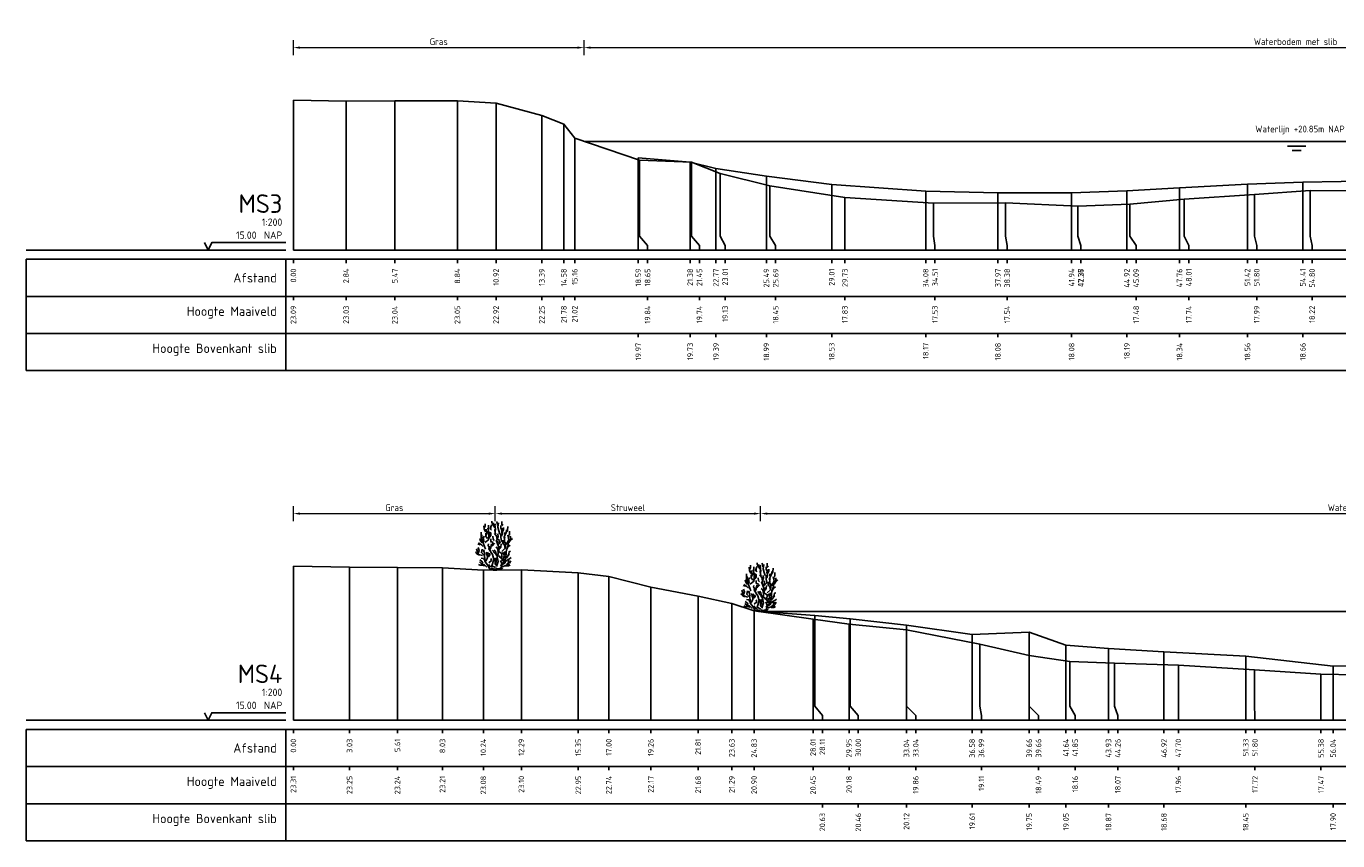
# Model space of a CAD drawing. Header units: metres. Extents: x 186876 to 190692, y 349785 to 350844.
# Tile 12 of 17: x 190413 to 190484, y 350762 to 350806. Entities that reach past the tile are written whole.
import ezdxf
from ezdxf.enums import TextEntityAlignment as Align

# ---------------------------------------------------------------- set-up
doc = ezdxf.new("R2010")
doc.units = ezdxf.units.M
doc.header["$PDMODE"] = 35
doc.header["$PDSIZE"] = 0.075
for name, color, linetype in [('B-ME-AL-PROFIEL_BOVENKANT SLIB-GD', 42, 'Continuous'), ('B-ME-AL-PROFIEL_WATERLIJN-GD', 150, 'Continuous'), ('B-ME-AL-PROFIELRASTER-S', 7, 'Continuous')]:
    doc.layers.add(name, color=color, linetype=linetype)
for name, color, linetype, lineweight in [('B-ME-GR-HEESTER-SD', 90, 'Continuous', 25), ('B-ME-GW-MAAIVELD-GD', 252, 'GW-MAAIVELD', 25), ('X-XX-AL-DETAIL1-M', 7, 'Continuous', 18), ('X-XX-AL-NAP-T18', 7, 'Continuous', 18)]:
    doc.layers.add(name, color=color, linetype=linetype, lineweight=lineweight)
doc.styles.add('NLCS-ISO', font='NLCS-ISO.ttf', dxfattribs={"height": 1.8})
doc.styles.add('NLCS-ISO-ANNOTATIEF-T18', font='NLCS-ISO.ttf', dxfattribs={"height": 1.8})
doc.styles.add('NLCS-ISO-ANNOTATIVE-T18', font='NLCS-ISO.ttf', dxfattribs={"height": 1.8})
doc.linetypes.add('GW-MAAIVELD', pattern='A,12,[40,NLCS.SHX,S=1,R=0,X=0,Y=-0.5],12', length=24)
doc.dimstyles.new('NLCS-ANNOTATIEF-T18-PIJL_L2_H0', dxfattribs={"dimtxt": 2.5, "dimasz": 1.8, "dimexe": 2, "dimexo": 2, "dimgap": 0.7, "dimtad": 1, "dimzin": 0, "dimdsep": 46, "dimtxsty": 'NLCS-ISO-ANNOTATIEF-T18', "dimcen": 0, "dimdle": 2, "dimclrd": 256, "dimclre": 256, "dimclrt": 10, "dimaunit": 2, "dimadec": 0, "dimazin": 0, "dimtfac": 1, "dimtdec": 3, "dimtofl": 0, "dimtmove": 0, "dimatfit": 3, "dimfxl": 2, "dimfxlon": 1, "dimtfillclr": 256, "dimtolj": 1, "dimtzin": 0, "dimlwd": -1, "dimlwe": -1, "dimarcsym": 0})

# ---------------------------------------------------------------- blocks, each defined once
blk = doc.blocks.new('SAL-PROFIELRASTER-SOD')
at = {"color": 0, "linetype": 'ByBlock', "lineweight": -2, "flags": 128}
for points in [[(-2, 0), (-72, 0)], [(-24, 2), (-23, 0), (-22, 2), (-2, 2)], [(-72, -12.5), (-72, -2.5)], [(0, -2.5), (-72, -2.5)], [(-2, -12.5), (-2, -2.5)], [(0, -12.5), (-72, -12.5)]]:
    blk.add_lwpolyline(points, dxfattribs=at)
at = {"color": 0, "linetype": 'ByBlock', "lineweight": -2, "style": 'NLCS-ISO-ANNOTATIVE-T18'}
blk.add_text('NAP', height=2, dxfattribs=at).set_placement((-3, 3), align=Align.RIGHT)
blk.add_text('Afstand', height=2.5, dxfattribs=at).set_placement((-4.5, -7.5), align=Align.MIDDLE_RIGHT)
for tag, height, p in [('PROFIELNR', 5, (-3, 10)), ('SCHAAL', 2, (-3, 6.5)), ('NAP', 2, (-9.94, 3))]:
    blk.add_attdef(tag, text='', height=height, dxfattribs=at).set_placement(p, align=Align.RIGHT)
blk = doc.blocks.new('SAL-PROFIELRASTER_BALK_EIND1-SOD')
at = {"color": 0, "linetype": 'ByBlock', "lineweight": -2, "flags": 128}
for points in [[(0, 0), (1, 0)], [(0, -2.5), (1, -2.5)], [(0, -12.5), (1, -12.5)]]:
    blk.add_lwpolyline(points, dxfattribs=at)
blk = doc.blocks.new('SAL-PROFIELRASTER_BALK-SOD')
at = {"color": 0, "linetype": 'ByBlock', "lineweight": -2}
for p, q in [((-72, -12.5), (-72, -2.5)), ((-2, -2.5), (-2, -12.5)), ((0, -12.5), (-72, -12.5))]:
    blk.add_line(p, q, dxfattribs=at)
at = {"color": 0, "linetype": 'ByBlock', "lineweight": -2, "style": 'NLCS-ISO-ANNOTATIVE-T18'}
for tag, height, p in [('TITEL1', 2.5, (-4.5, -6.5)), ('TITEL2', 1.5, (-4.5, -9.5))]:
    blk.add_attdef(tag, text='', height=height, dxfattribs=at).set_placement(p, align=Align.MIDDLE_RIGHT)
blk = doc.blocks.new('SAL-PROFIELRASTER_BALK_EIND2-SOD')
at = {"color": 0, "linetype": 'ByBlock', "lineweight": -2}
blk.add_line((1, -12.5), (0, -12.5), dxfattribs=at)
blk = doc.blocks.new('SAL-PROFIELRASTER_BALK_DATA-SOD')
at = {"color": 0, "linetype": 'ByBlock', "lineweight": -2}
blk.add_lwpolyline([(0, -3.5), (0, -2.5)], dxfattribs=at)
at = {"color": 0, "linetype": 'ByBlock', "lineweight": -2, "style": 'NLCS-ISO-ANNOTATIVE-T18'}
blk.add_attdef('GETAL', text='', height=1.5, rotation=90, dxfattribs=at).set_placement((0.75, -5), align=Align.RIGHT)
blk = doc.blocks.new('SAL-PROFIELRASTER_AANHAAL-SOD')
at = {"color": 9, "linetype": 'ByBlock', "lineweight": -2, "flags": 128}
blk.add_lwpolyline([(0, 1), (0, 0)], dxfattribs=at)
blk = doc.blocks.new('SAL-PROFIELRASTER_AANHAAL_STAGGER-SOD')
at = {"color": 9, "linetype": 'ByBlock', "lineweight": -2, "flags": 128}
for points in [[(0, 0), (0, -0.25)], [(0, -0.25), (1, -0.75)], [(1, -0.75), (1, -1)]]:
    blk.add_lwpolyline(points, dxfattribs=at)
blk = doc.blocks.new('*D12')
at = {"layer": 'Defpoints', "color": 0, "transparency": 16777216}
for p in [(190520.274, 350805.095), (190443.458, 350800.035), (190520.274, 350800.035)]:
    blk.add_point(p, dxfattribs=at)
at = {"layer": 'X-XX-AL-DETAIL1-M', "transparency": 16777216}
for p, q in [((190443.458, 350804.695), (190443.458, 350805.495)), ((190520.274, 350804.695), (190520.274, 350805.495)), ((190443.818, 350805.095), (190519.914, 350805.095))]:
    blk.add_line(p, q, dxfattribs=at)
for points in [[(190443.818, 350805.155), (190443.818, 350805.035), (190443.458, 350805.095)], [(190519.914, 350805.155), (190519.914, 350805.035), (190520.274, 350805.095)]]:
    blk.add_solid(points, dxfattribs=at)
at = {"layer": 'X-XX-AL-DETAIL1-M', "color": 10, "transparency": 16777216, "insert": (190481.807, 350805.415), "char_height": 0.36, "attachment_point": 5, "style": 'NLCS-ISO-ANNOTATIEF-T18'}
blk.add_mtext('\\A1;Waterbodem met slib', dxfattribs=at)
blk = doc.blocks.new('*D13')
at = {"layer": 'Defpoints', "color": 0, "transparency": 16777216}
for p in [(190519.81, 350779.977), (190452.975, 350774.692), (190519.81, 350774.692)]:
    blk.add_point(p, dxfattribs=at)
at = {"layer": 'X-XX-AL-DETAIL1-M', "transparency": 16777216}
for p, q in [((190452.975, 350779.577), (190452.975, 350780.377)), ((190453.335, 350779.977), (190519.45, 350779.977)), ((190519.81, 350779.577), (190519.81, 350780.377))]:
    blk.add_line(p, q, dxfattribs=at)
for points in [[(190453.335, 350780.037), (190453.335, 350779.917), (190452.975, 350779.977)], [(190519.45, 350780.037), (190519.45, 350779.917), (190519.81, 350779.977)]]:
    blk.add_solid(points, dxfattribs=at)
at = {"layer": 'X-XX-AL-DETAIL1-M', "color": 10, "transparency": 16777216, "insert": (190485.792, 350780.297), "char_height": 0.36, "attachment_point": 5, "style": 'NLCS-ISO-ANNOTATIEF-T18'}
blk.add_mtext('\\A1;Waterbodem met slib', dxfattribs=at)
blk = doc.blocks.new('*D45')
at = {"layer": 'Defpoints', "color": 0, "transparency": 16777216}
for p in [(190438.673, 350779.977), (190427.793, 350768.842), (190438.673, 350768.842)]:
    blk.add_point(p, dxfattribs=at)
at = {"layer": 'X-XX-AL-DETAIL1-M', "transparency": 16777216}
for p, q in [((190427.793, 350779.577), (190427.793, 350780.377)), ((190428.153, 350779.977), (190438.313, 350779.977)), ((190438.673, 350779.577), (190438.673, 350780.377))]:
    blk.add_line(p, q, dxfattribs=at)
for points in [[(190428.153, 350780.037), (190428.153, 350779.917), (190427.793, 350779.977)], [(190438.313, 350780.037), (190438.313, 350779.917), (190438.673, 350779.977)]]:
    blk.add_solid(points, dxfattribs=at)
at = {"layer": 'X-XX-AL-DETAIL1-M', "color": 10, "transparency": 16777216, "insert": (190433.233, 350780.297), "char_height": 0.36, "attachment_point": 5, "style": 'NLCS-ISO-ANNOTATIEF-T18'}
blk.add_mtext('\\A1;Gras', dxfattribs=at)
blk = doc.blocks.new('*D46')
at = {"layer": 'Defpoints', "color": 0, "transparency": 16777216}
for p in [(190452.975, 350779.977), (190452.975, 350774.692), (190438.673, 350768.842)]:
    blk.add_point(p, dxfattribs=at)
at = {"layer": 'X-XX-AL-DETAIL1-M', "transparency": 16777216}
for p, q in [((190438.673, 350779.577), (190438.673, 350780.377)), ((190439.033, 350779.977), (190452.615, 350779.977)), ((190452.975, 350779.577), (190452.975, 350780.377))]:
    blk.add_line(p, q, dxfattribs=at)
for points in [[(190439.033, 350780.037), (190439.033, 350779.917), (190438.673, 350779.977)], [(190452.615, 350780.037), (190452.615, 350779.917), (190452.975, 350779.977)]]:
    blk.add_solid(points, dxfattribs=at)
at = {"layer": 'X-XX-AL-DETAIL1-M', "color": 10, "transparency": 16777216, "insert": (190445.824, 350780.297), "char_height": 0.36, "attachment_point": 5, "style": 'NLCS-ISO-ANNOTATIEF-T18'}
blk.add_mtext('\\A1;Struweel', dxfattribs=at)
blk = doc.blocks.new('SGR-HEESTER_S01_E_ZIJ-D')
blk.add_line((-0.17, 0), (0.14, 0))
at = {"flags": 128}
for points in [[(-0.88, 3.43), (-1.01, 3.7), (-1.02, 3.99)], [(-0.97, 3.82), (-0.92, 3.96), (-0.92, 4.17)], [(-0.82, 3.15), (-0.77, 3.36), (-0.82, 3.56), (-0.82, 3.69)], [(-0.79, 3.24), (-0.61, 3.49), (-0.66, 3.77)], [(-0.6, 3.64), (-0.6, 3.89), (-0.6, 4.04)], [(-0.33, 3.58), (-0.43, 3.69), (-0.42, 3.84)], [(-0.39, 3.73), (-0.39, 3.91), (-0.31, 4.07)], [(-0.2, 4.07), (-0.32, 4.28), (-0.32, 4.4)], [(-0.04, 3.82), (-0.15, 3.99), (-0.15, 4.24)], [(-0.06, 4), (0, 4.09), (-0.05, 4.17)], [(0.04, 3.22), (-0.02, 3.33), (-0.05, 3.64), (-0.06, 3.69)], [(-0.01, 3.48), (0.02, 3.66), (-0.02, 3.86), (-0.02, 3.98)], [(0.2, 4.02), (0.16, 4.26), (0.11, 4.37)], [(0.4, 3.24), (0.32, 3.53), (0.23, 3.86), (0.28, 4.25)], [(0.55, 3.49), (0.58, 3.63), (0.49, 3.78), (0.49, 4.02)], [(0.56, 3.05), (0.62, 3.24), (0.58, 3.44), (0.63, 3.78)], [(0.59, 4.06), (0.59, 4.23), (0.58, 4.36)], [(0.58, 3.97), (0.72, 4.1)], [(0.63, 3.39), (0.75, 3.63), (0.74, 3.82)], [(0.87, 2.88), (0.83, 3.04), (0.99, 3.35), (1.02, 3.62)], [(1.05, 3.44), (1.09, 3.59), (1.12, 3.91)], [(-1.36, 2.28), (-1.57, 2.36)], [(-1.08, 2.11), (-1.23, 2.27), (-1.5, 2.44)], [(-1.17, 2.44), (-1.33, 2.64), (-1.4, 2.85)], [(-1.26, 2.87), (-1.27, 3.11), (-1.26, 3.41)], [(-0.89, 1.87), (-1.06, 2.36), (-1.22, 2.75), (-1.2, 3.17)], [(-1.09, 2.51), (-1.03, 2.67), (-1.08, 2.85), (-1.01, 3.06)], [(-0.93, 2.47), (-0.6, 2.73), (-0.58, 3.23), (-0.56, 3.45)], [(-0.69, 2.83), (-0.85, 3.03), (-0.85, 3.32)], [(-0.56, 2.04), (-0.63, 2.22), (-0.61, 2.36)], [(-0.6, 2.82), (-0.47, 3.09), (-0.48, 3.24), (-0.4, 3.41)], [(-0.49, 2.98), (-0.4, 3.1), (-0.4, 3.32)], [(-0.4, 1.72), (-0.48, 1.81), (-0.39, 2.04), (-0.35, 2.37)], [(-0.35, 2.48), (-0.39, 2.62), (-0.4, 2.81)], [(-0.34, 2.14), (-0.22, 2.36), (-0.26, 2.57)], [(-0.29, 2.19), (-0.07, 2.42)], [(-0.09, 2.67), (-0.2, 2.78), (-0.21, 3.04)], [(0.14, 2.85), (0.15, 3.01), (-0.08, 3.3)], [(0.1, 0.32), (0.27, 0.78), (0.18, 1.2), (0.27, 1.46), (0.29, 2.12), (0.07, 2.68)], [(0.2, 2.43), (0.13, 2.69), (0.27, 3.03), (0.23, 3.26)], [(0.29, 2.31), (0.56, 2.6), (0.51, 2.92), (0.51, 3.28)], [(0.31, 2.42), (0.36, 2.58), (0.32, 2.78)], [(0.58, 1.68), (0.89, 1.96), (0.91, 2.29), (0.89, 2.55)], [(0.87, 2.02), (0.83, 2.27), (0.69, 2.38), (0.69, 2.69)], [(0.75, 2.43), (0.83, 2.65), (0.79, 3.01)], [(0.83, 3.19), (0.82, 3.39)], [(0.99, 2.31), (1.21, 2.73), (1.13, 3.14)], [(1.05, 2), (1.15, 2.2), (1.16, 2.57)], [(1.06, 2.36), (1.23, 2.48), (1.34, 2.65), (1.54, 2.85)], [(1.2, 2.91), (1.2, 3.11), (1.27, 3.18), (1.28, 3.51)], [(1.29, 2.62), (1.4, 2.83), (1.34, 3.04)], [(-1.43, 1.34), (-1.6, 1.42), (-1.71, 1.53), (-1.76, 1.63)], [(-1.15, 1.31), (-1.52, 1.41), (-1.7, 1.92)], [(-1.51, 1.59), (-1.44, 1.77), (-1.55, 2.02)], [(-0.17, 0), (-0.52, 0.15), (-0.67, 0.41), (-0.93, 0.8), (-0.93, 1.02), (-0.98, 1.28), (-1.24, 1.57), (-1.17, 1.87)], [(-0.94, 1.35), (-0.97, 1.46), (-1.01, 1.65), (-1.07, 1.74), (-0.99, 1.83)], [(-0.85, 0.82), (-0.74, 1.04), (-0.6, 1.44), (-0.69, 1.61)], [(-0.69, 1.23), (-0.76, 1.4), (-0.82, 1.62)], [(-0.62, 1.2), (-0.49, 1.36), (-0.53, 1.52)], [(0.01, 0.23), (-0.32, 0.39), (-0.14, 0.96), (-0.25, 1.41), (-0.58, 1.92), (-0.49, 2.16)], [(0.01, 1.48), (-0.11, 1.58), (-0.16, 1.69), (-0.26, 1.8)], [(0.27, 1.32), (0.07, 1.45), (0.01, 1.7), (-0.09, 1.83)], [(0.53, 1.04), (0.45, 1.13), (0.35, 1.26), (0.15, 1.28), (0.01, 1.41)], [(0.23, 1.76), (0.19, 1.96), (0.04, 2.07)], [(0.12, 0.1), (0.49, 0.17), (0.58, 0.47), (0.89, 0.67), (0.95, 1.13), (1.02, 1.92)], [(0.69, 0.8), (0.56, 1.11), (0.6, 1.5), (0.21, 1.74)], [(0.31, 1.73), (0.36, 1.9), (0.41, 2.16)], [(0.41, 1.94), (0.5, 2.07), (0.53, 2.35)], [(0.62, 0.59), (0.76, 0.73), (0.76, 0.98), (0.72, 1.22)], [(0.92, 1.08), (0.8, 1.26), (0.77, 1.43), (0.68, 1.61)], [(0.85, 1.38), (0.82, 1.54), (0.87, 1.68)], [(1, 1.08), (1.14, 1.25), (1.29, 1.39)], [(1.02, 1.81), (1.14, 2.08), (1.33, 2.24)], [(1.12, 1.28), (1.21, 1.47), (1.24, 1.65), (1.37, 1.7)], [(-0.97, 0.4), (-1.22, 0.45), (-1.36, 0.45), (-1.5, 0.52)], [(-0.76, 0.28), (-1, 0.52), (-1.24, 0.58), (-1.41, 0.74)], [(-1.13, 0.64), (-1.2, 0.78), (-1.4, 0.92)], [(-0.96, 0.92), (-1.06, 1.05), (-1.26, 1.09)], [(-0.31, 0.32), (-0.47, 0.32), (-0.6, 0.51)], [(-0.58, 0.67), (-0.34, 0.87), (-0.39, 1.06)], [(-0.14, 0.09), (-0.31, 0.17), (-0.35, 0.21)], [(0, 0), (-0.14, 0.14)], [(0.06, 0.44), (-0.01, 0.58), (0, 0.85), (-0.12, 1.09)], [(-0.02, 0), (0.14, 0.2)], [(0.02, 0.6), (0.08, 0.78), (0.08, 0.94), (0.02, 1.11)], [(0.14, 0), (0.53, 0.06), (0.67, 0.21)], [(0.49, 0.37), (0.6, 0.59), (0.47, 0.88)], [(0.62, 0.3), (0.95, 0.43), (1.28, 0.58)], [(0.8, 0.8), (0.85, 0.95)], [(0.93, 0.75), (1.1, 0.92), (1.2, 0.92)], [(0.94, 0.37), (1.2, 0.38), (1.35, 0.46)], [(1.01, 0.51), (1.2, 0.62), (1.15, 0.72), (1.23, 0.89)], [(1.14, 0.94), (1.28, 1.01), (1.43, 1.12)], [(1.27, 0.64), (1.4, 0.84)]]:
    blk.add_lwpolyline(points, dxfattribs=at)
blk = doc.blocks.new('*D51')
at = {"layer": 'Defpoints', "color": 0, "transparency": 16777216}
for p in [(190443.458, 350805.095), (190443.458, 350800.035), (190427.793, 350794.185)]:
    blk.add_point(p, dxfattribs=at)
at = {"layer": 'X-XX-AL-DETAIL1-M', "transparency": 16777216}
for p, q in [((190427.793, 350804.695), (190427.793, 350805.495)), ((190443.458, 350804.695), (190443.458, 350805.495)), ((190428.153, 350805.095), (190443.098, 350805.095))]:
    blk.add_line(p, q, dxfattribs=at)
for points in [[(190428.153, 350805.155), (190428.153, 350805.035), (190427.793, 350805.095)], [(190443.098, 350805.155), (190443.098, 350805.035), (190443.458, 350805.095)]]:
    blk.add_solid(points, dxfattribs=at)
at = {"layer": 'X-XX-AL-DETAIL1-M', "color": 10, "transparency": 16777216, "insert": (190435.625, 350805.415), "char_height": 0.36, "attachment_point": 5, "style": 'NLCS-ISO-ANNOTATIEF-T18'}
blk.add_mtext('\\A1;Gras', dxfattribs=at)

msp = doc.modelspace()

# ---------------------------------------------------------------- linework, layer by layer
at = {"layer": 'B-ME-AL-PROFIEL_BOVENKANT SLIB-GD', "elevation": -21.672}
for points in [[(190446.38, 350799.151), (190449.176, 350798.914), (190450.565, 350798.577), (190453.285, 350798.173), (190456.807, 350797.716), (190461.871, 350797.351), (190465.762, 350797.263), (190469.734, 350797.26), (190472.714, 350797.372), (190475.553, 350797.528), (190479.213, 350797.74), (190482.198, 350797.843), (190486.339, 350797.912), (190489.902, 350798.062), (190494.12, 350798.175), (190498.101, 350798.2), (190501.619, 350798.205), (190505.977, 350798.177), (190509.135, 350798.39), (190514.091, 350798.85), (190515.684, 350799.299), (190517.598, 350799.507), (190519.618, 350799.9)], [(190452.975, 350774.692), (190455.902, 350774.476), (190457.797, 350774.297), (190460.833, 350773.963), (190464.375, 350773.456), (190467.451, 350773.589), (190469.428, 350772.891), (190471.724, 350772.713), (190474.714, 350772.525), (190479.119, 350772.295), (190483.83, 350771.745), (190486.585, 350771.781), (190490.949, 350771.519), (190496.776, 350771.578), (190500.188, 350771.527), (190505.479, 350771.657), (190510.417, 350772.06), (190514.637, 350773.02), (190517.249, 350773.67), (190519.235, 350774.517), (190519.81, 350774.692)]]:
    msp.add_lwpolyline(points, dxfattribs=at)
at = {"layer": 'B-ME-AL-PROFIEL_WATERLIJN-GD', "elevation": -21.672}
for points in [[(190443.458, 350800.035), (190520.274, 350800.035)], [(190481.366, 350799.785), (190482.366, 350799.785)], [(190481.616, 350799.552), (190482.116, 350799.552)], [(190452.975, 350774.692), (190519.81, 350774.692)]]:
    msp.add_lwpolyline(points, dxfattribs=at)
at = {"layer": 'B-ME-GW-MAAIVELD-GD', "ltscale": 0.1, "elevation": -21.672, "flags": 128}
for points in [[(190427.793, 350802.27), (190430.633, 350802.216), (190433.258, 350802.22), (190436.631, 350802.23), (190438.716, 350802.101), (190441.181, 350801.432), (190442.369, 350800.962), (190442.956, 350800.205), (190446.439, 350799.026), (190449.241, 350798.926), (190450.802, 350798.314), (190453.479, 350797.636), (190457.518, 350797.016), (190462.298, 350796.714), (190466.172, 350796.729), (190470.064, 350796.544), (190472.879, 350796.664), (190475.802, 350796.92), (190479.591, 350797.173), (190482.59, 350797.402), (190486.841, 350797.37), (190490.406, 350797.743), (190494.543, 350797.963), (190498.432, 350797.917), (190502.228, 350797.826), (190506.289, 350797.771), (190509.77, 350797.786), (190514.054, 350798.564), (190515.881, 350799.087), (190517.987, 350799.28), (190519.626, 350799.835), (190521.833, 350800.517), (190524.013, 350801.337), (190524.894, 350801.552), (190526.43, 350801.801), (190528.226, 350802.066), (190530.358, 350802.229), (190532.425, 350802.206), (190534.523, 350802.079), (190536.631, 350802.109), (190538.285, 350802.237), (190540.995, 350802.245)], [(190427.793, 350777.149), (190430.819, 350777.091), (190433.4, 350777.078), (190435.826, 350777.055), (190438.03, 350776.923), (190440.08, 350776.945), (190443.146, 350776.789), (190444.791, 350776.585), (190447.054, 350776.008), (190449.606, 350775.524), (190451.421, 350775.128), (190452.622, 350774.742), (190455.801, 350774.292), (190457.738, 350774.022), (190460.834, 350773.705), (190464.784, 350772.948), (190467.453, 350772.336), (190469.643, 350771.998), (190472.051, 350771.908), (190475.491, 350771.806), (190479.597, 350771.561), (190483.175, 350771.316), (190487.02, 350771.251), (190492.886, 350770.9), (190497.013, 350771.02), (190500.603, 350770.934), (190506.362, 350771.239), (190510.698, 350771.617), (190514.787, 350772.997), (190517.364, 350773.612), (190519.285, 350774.46), (190520.451, 350774.975), (190521.502, 350775.234), (190522.049, 350775.82), (190522.675, 350776.353), (190524.212, 350776.714), (190525.778, 350776.81), (190528.124, 350776.876), (190529.861, 350776.828), (190531.473, 350776.786), (190533.408, 350776.784)]]:
    msp.add_lwpolyline(points, dxfattribs=at)

# ---------------------------------------------------------------- block references
at = {"layer": 'B-ME-AL-PROFIELRASTER-S'}
for p, yscale in [((190427.793, 350794.185, -21.672), 8.085), ((190430.633, 350794.185, -21.672), 8.030999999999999), ((190433.258, 350794.185, -21.672), 8.035), ((190436.631, 350794.185, -21.672), 8.045000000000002), ((190438.716, 350794.185, -21.672), 7.916), ((190441.181, 350794.185, -21.672), 7.247), ((190442.369, 350794.185, -21.672), 6.777000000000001), ((190442.956, 350794.185, -21.672), 6.02), ((190446.38, 350794.185, -21.672), 4.966000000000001), ((190446.439, 350795.185, -21.672), 3.841000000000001), ((190449.176, 350794.185, -21.672), 4.728999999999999), ((190449.241, 350795.185, -21.672), 3.741), ((190450.565, 350794.185, -21.672), 4.391999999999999), ((190450.802, 350795.185, -21.672), 3.129000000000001), ((190453.285, 350794.185, -21.672), 3.988), ((190453.479, 350795.185, -21.672), 2.451000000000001), ((190456.807, 350794.185, -21.672), 3.530999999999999), ((190475.553, 350794.185, -21.672), 3.343), ((190479.213, 350794.185, -21.672), 3.555), ((190482.198, 350794.185, -21.672), 3.658000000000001), ((190457.518, 350794.185, -21.672), 2.831), ((190461.871, 350794.185, -21.672), 3.166), ((190465.762, 350794.185, -21.672), 3.077999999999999), ((190469.734, 350794.185, -21.672), 3.074999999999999), ((190472.714, 350794.185, -21.672), 3.187000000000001), ((190475.802, 350795.185, -21.672), 1.734999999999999), ((190479.591, 350795.185, -21.672), 1.988), ((190482.59, 350795.185, -21.672), 2.216999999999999), ((190462.298, 350795.185, -21.672), 1.529), ((190466.172, 350795.185, -21.672), 1.544), ((190470.064, 350795.185, -21.672), 1.359000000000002), ((190472.879, 350795.185, -21.672), 1.478999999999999), ((190427.793, 350768.842, -21.672), 8.306999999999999), ((190430.819, 350768.842, -21.672), 8.248999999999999), ((190433.4, 350768.842, -21.672), 8.236), ((190435.826, 350768.842, -21.672), 8.213000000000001), ((190438.03, 350768.842, -21.672), 8.081), ((190440.08, 350768.842, -21.672), 8.103000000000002), ((190443.146, 350768.842, -21.672), 7.946999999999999), ((190444.791, 350768.842, -21.672), 7.742999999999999), ((190447.054, 350768.842, -21.672), 7.166), ((190449.606, 350768.842, -21.672), 6.681999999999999), ((190451.421, 350768.842, -21.672), 6.286000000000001), ((190452.622, 350768.842, -21.672), 5.899999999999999), ((190455.801, 350768.842, -21.672), 5.449999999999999), ((190455.902, 350769.842, -21.672), 4.634), ((190457.797, 350769.842, -21.672), 4.454999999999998), ((190457.738, 350768.842, -21.672), 5.18), ((190460.833, 350768.842, -21.672), 5.120999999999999), ((190460.834, 350769.842, -21.672), 3.863), ((190464.375, 350768.842, -21.672), 4.614000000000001), ((190467.451, 350768.842, -21.672), 4.747), ((190464.784, 350769.842, -21.672), 3.106000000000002), ((190469.428, 350768.842, -21.672), 4.048999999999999), ((190467.453, 350769.842, -21.672), 2.494), ((190471.724, 350768.842, -21.672), 3.870999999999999), ((190474.714, 350768.842, -21.672), 3.683), ((190479.119, 350768.842, -21.672), 3.452999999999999), ((190469.643, 350769.842, -21.672), 2.155999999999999), ((190472.051, 350769.842, -21.672), 2.065999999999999), ((190475.491, 350768.842, -21.672), 2.963999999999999), ((190479.597, 350769.842, -21.672), 1.718), ((190483.83, 350768.842, -21.672), 2.902999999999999), ((190483.175, 350768.842, -21.672), 2.474)]:
    msp.add_blockref('SAL-PROFIELRASTER_AANHAAL-SOD', p, dxfattribs=dict(at, yscale=yscale))
at = {"layer": 'B-ME-AL-PROFIELRASTER-S', "xscale": 0.2, "yscale": 0.2, "zscale": 0.2}
for name, p, values in [('SAL-PROFIELRASTER-SOD', (190427.793, 350794.185, -21.672), {'PROFIELNR': 'MS3', 'SCHAAL': '1:200', 'NAP': '15.00'}), ('SAL-PROFIELRASTER_BALK_DATA-SOD', (190427.793, 350794.185, -21.672), {'GETAL': '0.00'}), ('SAL-PROFIELRASTER_BALK_DATA-SOD', (190430.633, 350794.185, -21.672), {'GETAL': '2.84'}), ('SAL-PROFIELRASTER_BALK_DATA-SOD', (190433.258, 350794.185, -21.672), {'GETAL': '5.47'}), ('SAL-PROFIELRASTER_BALK_DATA-SOD', (190436.631, 350794.185, -21.672), {'GETAL': '8.84'}), ('SAL-PROFIELRASTER_BALK_DATA-SOD', (190438.716, 350794.185, -21.672), {'GETAL': '10.92'}), ('SAL-PROFIELRASTER_BALK_DATA-SOD', (190441.181, 350794.185, -21.672), {'GETAL': '13.39'}), ('SAL-PROFIELRASTER_BALK_DATA-SOD', (190442.369, 350794.185, -21.672), {'GETAL': '14.58'}), ('SAL-PROFIELRASTER_BALK_DATA-SOD', (190442.956, 350794.185, -21.672), {'GETAL': '15.16'}), ('SAL-PROFIELRASTER_BALK_DATA-SOD', (190446.38, 350794.185, -21.672), {'GETAL': '18.59'}), ('SAL-PROFIELRASTER_BALK_DATA-SOD', (190446.88, 350794.185, -21.672), {'GETAL': '18.65'}), ('SAL-PROFIELRASTER_BALK_DATA-SOD', (190449.176, 350794.185, -21.672), {'GETAL': '21.38'}), ('SAL-PROFIELRASTER_BALK_DATA-SOD', (190449.676, 350794.185, -21.672), {'GETAL': '21.45'}), ('SAL-PROFIELRASTER_BALK_DATA-SOD', (190450.565, 350794.185, -21.672), {'GETAL': '22.77'}), ('SAL-PROFIELRASTER_BALK_DATA-SOD', (190451.065, 350794.185, -21.672), {'GETAL': '23.01'}), ('SAL-PROFIELRASTER_BALK_DATA-SOD', (190453.285, 350794.185, -21.672), {'GETAL': '25.49'}), ('SAL-PROFIELRASTER_BALK_DATA-SOD', (190453.785, 350794.185, -21.672), {'GETAL': '25.69'}), ('SAL-PROFIELRASTER_BALK_DATA-SOD', (190456.807, 350794.185, -21.672), {'GETAL': '29.01'}), ('SAL-PROFIELRASTER_BALK_DATA-SOD', (190457.518, 350794.185, -21.672), {'GETAL': '29.73'}), ('SAL-PROFIELRASTER_BALK_DATA-SOD', (190461.871, 350794.185, -21.672), {'GETAL': '34.08'}), ('SAL-PROFIELRASTER_BALK_DATA-SOD', (190462.371, 350794.185, -21.672), {'GETAL': '34.51'}), ('SAL-PROFIELRASTER_BALK_DATA-SOD', (190465.762, 350794.185, -21.672), {'GETAL': '37.97'}), ('SAL-PROFIELRASTER_BALK_DATA-SOD', (190466.262, 350794.185, -21.672), {'GETAL': '38.38'}), ('SAL-PROFIELRASTER_BALK_DATA-SOD', (190469.734, 350794.185, -21.672), {'GETAL': '41.94'}), ('SAL-PROFIELRASTER_BALK_DATA-SOD', (190470.234, 350794.185, -21.672), {'GETAL': '42.27'}), ('SAL-PROFIELRASTER_BALK_DATA-SOD', (190470.234, 350794.185, -21.672), {'GETAL': '17.36'}), ('SAL-PROFIELRASTER_BALK_DATA-SOD', (190472.714, 350794.185, -21.672), {'GETAL': '44.92'}), ('SAL-PROFIELRASTER_BALK_DATA-SOD', (190473.214, 350794.185, -21.672), {'GETAL': '45.09'}), ('SAL-PROFIELRASTER_BALK_DATA-SOD', (190475.553, 350794.185, -21.672), {'GETAL': '47.76'}), ('SAL-PROFIELRASTER_BALK_DATA-SOD', (190476.053, 350794.185, -21.672), {'GETAL': '48.01'}), ('SAL-PROFIELRASTER_BALK_DATA-SOD', (190479.213, 350794.185, -21.672), {'GETAL': '51.42'}), ('SAL-PROFIELRASTER_BALK_DATA-SOD', (190479.713, 350794.185, -21.672), {'GETAL': '51.80'}), ('SAL-PROFIELRASTER_BALK_DATA-SOD', (190482.198, 350794.185, -21.672), {'GETAL': '54.41'}), ('SAL-PROFIELRASTER_BALK_DATA-SOD', (190482.698, 350794.185, -21.672), {'GETAL': '54.80'}), ('SAL-PROFIELRASTER_BALK-SOD', (190427.793, 350792.185, -21.672), {'TITEL1': 'Hoogte Maaiveld'}), ('SAL-PROFIELRASTER_BALK_DATA-SOD', (190427.793, 350792.185, -21.672), {'GETAL': '23.09'}), ('SAL-PROFIELRASTER_BALK_DATA-SOD', (190430.633, 350792.185, -21.672), {'GETAL': '23.03'}), ('SAL-PROFIELRASTER_BALK_DATA-SOD', (190433.258, 350792.185, -21.672), {'GETAL': '23.04'}), ('SAL-PROFIELRASTER_BALK_DATA-SOD', (190436.631, 350792.185, -21.672), {'GETAL': '23.05'}), ('SAL-PROFIELRASTER_BALK_DATA-SOD', (190438.716, 350792.185, -21.672), {'GETAL': '22.92'}), ('SAL-PROFIELRASTER_BALK_DATA-SOD', (190441.181, 350792.185, -21.672), {'GETAL': '22.25'}), ('SAL-PROFIELRASTER_BALK_DATA-SOD', (190442.369, 350792.185, -21.672), {'GETAL': '21.78'}), ('SAL-PROFIELRASTER_BALK_DATA-SOD', (190442.956, 350792.185, -21.672), {'GETAL': '21.02'}), ('SAL-PROFIELRASTER_BALK_DATA-SOD', (190446.88, 350792.185, -21.672), {'GETAL': '19.84'}), ('SAL-PROFIELRASTER_BALK_DATA-SOD', (190449.676, 350792.185, -21.672), {'GETAL': '19.74'}), ('SAL-PROFIELRASTER_BALK_DATA-SOD', (190451.065, 350792.185, -21.672), {'GETAL': '19.13'}), ('SAL-PROFIELRASTER_BALK_DATA-SOD', (190453.785, 350792.185, -21.672), {'GETAL': '18.45'}), ('SAL-PROFIELRASTER_BALK_DATA-SOD', (190457.518, 350792.185, -21.672), {'GETAL': '17.83'}), ('SAL-PROFIELRASTER_BALK_DATA-SOD', (190462.371, 350792.185, -21.672), {'GETAL': '17.53'}), ('SAL-PROFIELRASTER_BALK_DATA-SOD', (190466.262, 350792.185, -21.672), {'GETAL': '17.54'}), ('SAL-PROFIELRASTER_BALK_DATA-SOD', (190473.214, 350792.185, -21.672), {'GETAL': '17.48'}), ('SAL-PROFIELRASTER_BALK_DATA-SOD', (190476.053, 350792.185, -21.672), {'GETAL': '17.74'}), ('SAL-PROFIELRASTER_BALK_DATA-SOD', (190479.713, 350792.185, -21.672), {'GETAL': '17.99'}), ('SAL-PROFIELRASTER_BALK_DATA-SOD', (190482.698, 350792.185, -21.672), {'GETAL': '18.22'}), ('SAL-PROFIELRASTER_BALK-SOD', (190427.793, 350790.185, -21.672), {'TITEL1': 'Hoogte Bovenkant slib'}), ('SAL-PROFIELRASTER_BALK_DATA-SOD', (190446.38, 350790.185, -21.672), {'GETAL': '19.97'}), ('SAL-PROFIELRASTER_BALK_DATA-SOD', (190449.176, 350790.185, -21.672), {'GETAL': '19.73'}), ('SAL-PROFIELRASTER_BALK_DATA-SOD', (190450.565, 350790.185, -21.672), {'GETAL': '19.39'}), ('SAL-PROFIELRASTER_BALK_DATA-SOD', (190453.285, 350790.185, -21.672), {'GETAL': '18.99'}), ('SAL-PROFIELRASTER_BALK_DATA-SOD', (190456.807, 350790.185, -21.672), {'GETAL': '18.53'}), ('SAL-PROFIELRASTER_BALK_DATA-SOD', (190461.871, 350790.185, -21.672), {'GETAL': '18.17'}), ('SAL-PROFIELRASTER_BALK_DATA-SOD', (190465.762, 350790.185, -21.672), {'GETAL': '18.08'}), ('SAL-PROFIELRASTER_BALK_DATA-SOD', (190469.734, 350790.185, -21.672), {'GETAL': '18.08'}), ('SAL-PROFIELRASTER_BALK_DATA-SOD', (190472.714, 350790.185, -21.672), {'GETAL': '18.19'}), ('SAL-PROFIELRASTER_BALK_DATA-SOD', (190475.553, 350790.185, -21.672), {'GETAL': '18.34'}), ('SAL-PROFIELRASTER_BALK_DATA-SOD', (190479.213, 350790.185, -21.672), {'GETAL': '18.56'}), ('SAL-PROFIELRASTER_BALK_DATA-SOD', (190482.198, 350790.185, -21.672), {'GETAL': '18.66'}), ('SAL-PROFIELRASTER-SOD', (190427.793, 350768.842, -21.672), {'PROFIELNR': 'MS4', 'SCHAAL': '1:200', 'NAP': '15.00'}), ('SAL-PROFIELRASTER_BALK_DATA-SOD', (190427.793, 350768.842, -21.672), {'GETAL': '0.00'}), ('SAL-PROFIELRASTER_BALK_DATA-SOD', (190430.819, 350768.842, -21.672), {'GETAL': '3.03'}), ('SAL-PROFIELRASTER_BALK_DATA-SOD', (190433.4, 350768.842, -21.672), {'GETAL': '5.61'}), ('SAL-PROFIELRASTER_BALK_DATA-SOD', (190435.826, 350768.842, -21.672), {'GETAL': '8.03'}), ('SAL-PROFIELRASTER_BALK_DATA-SOD', (190438.03, 350768.842, -21.672), {'GETAL': '10.24'}), ('SAL-PROFIELRASTER_BALK_DATA-SOD', (190440.08, 350768.842, -21.672), {'GETAL': '12.29'}), ('SAL-PROFIELRASTER_BALK_DATA-SOD', (190443.146, 350768.842, -21.672), {'GETAL': '15.35'}), ('SAL-PROFIELRASTER_BALK_DATA-SOD', (190444.791, 350768.842, -21.672), {'GETAL': '17.00'}), ('SAL-PROFIELRASTER_BALK_DATA-SOD', (190447.054, 350768.842, -21.672), {'GETAL': '19.26'}), ('SAL-PROFIELRASTER_BALK_DATA-SOD', (190449.606, 350768.842, -21.672), {'GETAL': '21.81'}), ('SAL-PROFIELRASTER_BALK_DATA-SOD', (190451.421, 350768.842, -21.672), {'GETAL': '23.63'}), ('SAL-PROFIELRASTER_BALK_DATA-SOD', (190452.622, 350768.842, -21.672), {'GETAL': '24.83'}), ('SAL-PROFIELRASTER_BALK_DATA-SOD', (190455.801, 350768.842, -21.672), {'GETAL': '28.01'}), ('SAL-PROFIELRASTER_BALK_DATA-SOD', (190456.301, 350768.842, -21.672), {'GETAL': '28.11'}), ('SAL-PROFIELRASTER_BALK_DATA-SOD', (190457.738, 350768.842, -21.672), {'GETAL': '29.95'}), ('SAL-PROFIELRASTER_BALK_DATA-SOD', (190458.238, 350768.842, -21.672), {'GETAL': '30.00'}), ('SAL-PROFIELRASTER_BALK_DATA-SOD', (190460.833, 350768.842, -21.672), {'GETAL': '33.04'}), ('SAL-PROFIELRASTER_BALK_DATA-SOD', (190461.333, 350768.842, -21.672), {'GETAL': '33.04'}), ('SAL-PROFIELRASTER_BALK_DATA-SOD', (190464.375, 350768.842, -21.672), {'GETAL': '36.58'}), ('SAL-PROFIELRASTER_BALK_DATA-SOD', (190464.875, 350768.842, -21.672), {'GETAL': '36.99'}), ('SAL-PROFIELRASTER_BALK_DATA-SOD', (190467.451, 350768.842, -21.672), {'GETAL': '39.66'}), ('SAL-PROFIELRASTER_BALK_DATA-SOD', (190467.951, 350768.842, -21.672), {'GETAL': '39.66'}), ('SAL-PROFIELRASTER_BALK_DATA-SOD', (190469.428, 350768.842, -21.672), {'GETAL': '41.64'}), ('SAL-PROFIELRASTER_BALK_DATA-SOD', (190469.928, 350768.842, -21.672), {'GETAL': '41.85'}), ('SAL-PROFIELRASTER_BALK_DATA-SOD', (190471.724, 350768.842, -21.672), {'GETAL': '43.93'}), ('SAL-PROFIELRASTER_BALK_DATA-SOD', (190472.224, 350768.842, -21.672), {'GETAL': '44.26'}), ('SAL-PROFIELRASTER_BALK_DATA-SOD', (190474.714, 350768.842, -21.672), {'GETAL': '46.92'}), ('SAL-PROFIELRASTER_BALK_DATA-SOD', (190475.491, 350768.842, -21.672), {'GETAL': '47.70'}), ('SAL-PROFIELRASTER_BALK_DATA-SOD', (190479.119, 350768.842, -21.672), {'GETAL': '51.33'}), ('SAL-PROFIELRASTER_BALK_DATA-SOD', (190479.619, 350768.842, -21.672), {'GETAL': '51.80'}), ('SAL-PROFIELRASTER_BALK_DATA-SOD', (190483.175, 350768.842, -21.672), {'GETAL': '55.38'}), ('SAL-PROFIELRASTER_BALK_DATA-SOD', (190483.83, 350768.842, -21.672), {'GETAL': '56.04'}), ('SAL-PROFIELRASTER_BALK-SOD', (190427.793, 350766.842, -21.672), {'TITEL1': 'Hoogte Maaiveld'}), ('SAL-PROFIELRASTER_BALK_DATA-SOD', (190427.793, 350766.842, -21.672), {'GETAL': '23.31'}), ('SAL-PROFIELRASTER_BALK_DATA-SOD', (190430.819, 350766.842, -21.672), {'GETAL': '23.25'}), ('SAL-PROFIELRASTER_BALK_DATA-SOD', (190433.4, 350766.842, -21.672), {'GETAL': '23.24'}), ('SAL-PROFIELRASTER_BALK_DATA-SOD', (190435.826, 350766.842, -21.672), {'GETAL': '23.21'}), ('SAL-PROFIELRASTER_BALK_DATA-SOD', (190438.03, 350766.842, -21.672), {'GETAL': '23.08'}), ('SAL-PROFIELRASTER_BALK_DATA-SOD', (190440.08, 350766.842, -21.672), {'GETAL': '23.10'}), ('SAL-PROFIELRASTER_BALK_DATA-SOD', (190443.146, 350766.842, -21.672), {'GETAL': '22.95'}), ('SAL-PROFIELRASTER_BALK_DATA-SOD', (190444.791, 350766.842, -21.672), {'GETAL': '22.74'}), ('SAL-PROFIELRASTER_BALK_DATA-SOD', (190447.054, 350766.842, -21.672), {'GETAL': '22.17'}), ('SAL-PROFIELRASTER_BALK_DATA-SOD', (190449.606, 350766.842, -21.672), {'GETAL': '21.68'}), ('SAL-PROFIELRASTER_BALK_DATA-SOD', (190451.421, 350766.842, -21.672), {'GETAL': '21.29'}), ('SAL-PROFIELRASTER_BALK_DATA-SOD', (190452.622, 350766.842, -21.672), {'GETAL': '20.90'}), ('SAL-PROFIELRASTER_BALK_DATA-SOD', (190455.801, 350766.842, -21.672), {'GETAL': '20.45'}), ('SAL-PROFIELRASTER_BALK_DATA-SOD', (190457.738, 350766.842, -21.672), {'GETAL': '20.18'}), ('SAL-PROFIELRASTER_BALK_DATA-SOD', (190461.333, 350766.842, -21.672), {'GETAL': '19.86'}), ('SAL-PROFIELRASTER_BALK_DATA-SOD', (190464.875, 350766.842, -21.672), {'GETAL': '19.11'}), ('SAL-PROFIELRASTER_BALK_DATA-SOD', (190467.951, 350766.842, -21.672), {'GETAL': '18.49'}), ('SAL-PROFIELRASTER_BALK_DATA-SOD', (190469.928, 350766.842, -21.672), {'GETAL': '18.16'}), ('SAL-PROFIELRASTER_BALK_DATA-SOD', (190472.224, 350766.842, -21.672), {'GETAL': '18.07'}), ('SAL-PROFIELRASTER_BALK_DATA-SOD', (190475.491, 350766.842, -21.672), {'GETAL': '17.96'}), ('SAL-PROFIELRASTER_BALK_DATA-SOD', (190479.619, 350766.842, -21.672), {'GETAL': '17.72'}), ('SAL-PROFIELRASTER_BALK_DATA-SOD', (190483.175, 350766.842, -21.672), {'GETAL': '17.47'}), ('SAL-PROFIELRASTER_BALK-SOD', (190427.793, 350764.842, -21.672), {'TITEL1': 'Hoogte Bovenkant slib'}), ('SAL-PROFIELRASTER_BALK_DATA-SOD', (190456.301, 350764.842, -21.672), {'GETAL': '20.63'}), ('SAL-PROFIELRASTER_BALK_DATA-SOD', (190458.238, 350764.842, -21.672), {'GETAL': '20.46'}), ('SAL-PROFIELRASTER_BALK_DATA-SOD', (190460.833, 350764.842, -21.672), {'GETAL': '20.12'}), ('SAL-PROFIELRASTER_BALK_DATA-SOD', (190464.375, 350764.842, -21.672), {'GETAL': '19.61'}), ('SAL-PROFIELRASTER_BALK_DATA-SOD', (190467.451, 350764.842, -21.672), {'GETAL': '19.75'}), ('SAL-PROFIELRASTER_BALK_DATA-SOD', (190469.428, 350764.842, -21.672), {'GETAL': '19.05'}), ('SAL-PROFIELRASTER_BALK_DATA-SOD', (190471.724, 350764.842, -21.672), {'GETAL': '18.87'}), ('SAL-PROFIELRASTER_BALK_DATA-SOD', (190474.714, 350764.842, -21.672), {'GETAL': '18.68'}), ('SAL-PROFIELRASTER_BALK_DATA-SOD', (190479.119, 350764.842, -21.672), {'GETAL': '18.45'}), ('SAL-PROFIELRASTER_BALK_DATA-SOD', (190483.83, 350764.842, -21.672), {'GETAL': '17.90'})]:
    msp.add_blockref(name, p, dxfattribs=at).add_auto_attribs(values)
at = {"layer": 'B-ME-AL-PROFIELRASTER-S'}
for p, xscale, zscale in [((190446.439, 350795.185, -21.672), 0.441642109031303, 0.441642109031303), ((190449.241, 350795.185, -21.672), 0.4346632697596, 0.4346632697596), ((190450.802, 350795.185, -21.672), 0.2628656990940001, 0.2628656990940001), ((190453.479, 350795.185, -21.672), 0.305929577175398, 0.305929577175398), ((190462.298, 350795.185, -21.672), 0.07309404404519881, 0.07309404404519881), ((190466.172, 350795.185, -21.672), 0.09072123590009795, 0.09072123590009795), ((190470.064, 350795.185, -21.672), 0.1702529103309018, 0.1702529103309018), ((190472.879, 350795.185, -21.672), 0.3346876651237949, 0.3346876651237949), ((190475.802, 350795.185, -21.672), 0.2513930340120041, 0.2513930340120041), ((190479.591, 350795.185, -21.672), 0.1219180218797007, 0.1219180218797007), ((190482.59, 350795.185, -21.672), 0.1078173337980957, 0.1078173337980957), ((190455.902, 350769.842, -21.672), 0.3987783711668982, 0.3987783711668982), ((190457.797, 350769.842, -21.672), 0.4407592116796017, 0.4407592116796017), ((190460.834, 350769.842, -21.672), 0.4988611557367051, 0.4988611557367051), ((190464.784, 350769.842, -21.672), 0.09096414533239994, 0.09096414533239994), ((190467.453, 350769.842, -21.672), 0.4974457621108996, 0.4974457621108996), ((190469.643, 350769.842, -21.672), 0.285913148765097, 0.285913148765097), ((190472.051, 350769.842, -21.672), 0.1723049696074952, 0.1723049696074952), ((190479.597, 350769.842, -21.672), 0.02208023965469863, 0.02208023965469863)]:
    msp.add_blockref('SAL-PROFIELRASTER_AANHAAL_STAGGER-SOD', p, dxfattribs=dict(at, xscale=xscale, zscale=zscale))
at = {"layer": 'B-ME-AL-PROFIELRASTER-S', "yscale": 0.2}
for name, p, xscale, zscale in [('SAL-PROFIELRASTER_BALK_EIND1-SOD', (190427.793, 350794.185, -21.672), 113.7022060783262, 113.7022060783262), ('SAL-PROFIELRASTER_BALK_EIND2-SOD', (190427.793, 350792.185, -21.672), 113.7022060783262, 113.7022060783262), ('SAL-PROFIELRASTER_BALK_EIND2-SOD', (190427.793, 350790.185, -21.672), 113.7022060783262, 113.7022060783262), ('SAL-PROFIELRASTER_BALK_EIND1-SOD', (190427.793, 350768.842, -21.672), 106.1158464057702, 106.1158464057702), ('SAL-PROFIELRASTER_BALK_EIND2-SOD', (190427.793, 350766.842, -21.672), 106.1158464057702, 106.1158464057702), ('SAL-PROFIELRASTER_BALK_EIND2-SOD', (190427.793, 350764.842, -21.672), 106.1158464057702, 106.1158464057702)]:
    msp.add_blockref(name, p, dxfattribs=dict(at, xscale=xscale, zscale=zscale))
at = {"layer": 'B-ME-GR-HEESTER-SD', "xscale": 0.6, "yscale": 0.6, "zscale": 0.6}
for p in [(190438.673, 350776.93, -21.672), (190452.975, 350774.692, -21.672)]:
    msp.add_blockref('SGR-HEESTER_S01_E_ZIJ-D', p, dxfattribs=at)

# ---------------------------------------------------------------- texts
at = {"layer": 'X-XX-AL-NAP-T18', "color": 10, "insert": (190479.637, 350800.418), "char_height": 0.36, "width": 5.10444, "attachment_point": 7, "style": 'NLCS-ISO'}
msp.add_mtext('Waterlijn +20.85m NAP', dxfattribs=at)

# ---------------------------------------------------------------- dimensions: what is measured, and where the dimension line sits
at = {"layer": 'X-XX-AL-DETAIL1-M'}
for base, p1, p2, text, picture, middle in [((190520.274, 350805.095, -21.672), (190443.458, 350800.035, -21.672), (190520.274, 350800.035, -21.672), 'Waterbodem met slib', '*D12', (190481.807, 350805.095, -21.672)), ((190443.458, 350805.095, -21.672), (190427.793, 350794.185, -21.672), (190443.458, 350800.035, -21.672), 'Gras', '*D51', (190435.625, 350805.095, -21.672)), ((190438.673, 350779.977, -21.672), (190427.793, 350768.842, -21.672), (190438.673, 350768.842, -21.672), 'Gras', '*D45', (190433.233, 350779.977, -21.672)), ((190452.975, 350779.977, -21.672), (190438.673, 350768.842, -21.672), (190452.975, 350774.692, -21.672), 'Struweel', '*D46', (190445.824, 350779.977, -21.672)), ((190519.81, 350779.977, -21.672), (190452.975, 350774.692, -21.672), (190519.81, 350774.692, -21.672), 'Waterbodem met slib', '*D13', (190485.792, 350779.977, -21.672))]:
    dim = msp.add_linear_dim(base=base, p1=p1, p2=p2, text=text, dimstyle='NLCS-ANNOTATIEF-T18-PIJL_L2_H0', dxfattribs=at)
    dim.commit()
    dim.dimension.update_dxf_attribs({"geometry": picture, "text_midpoint": middle, "dimtype": 160})

doc.saveas('drawing.dxf')
